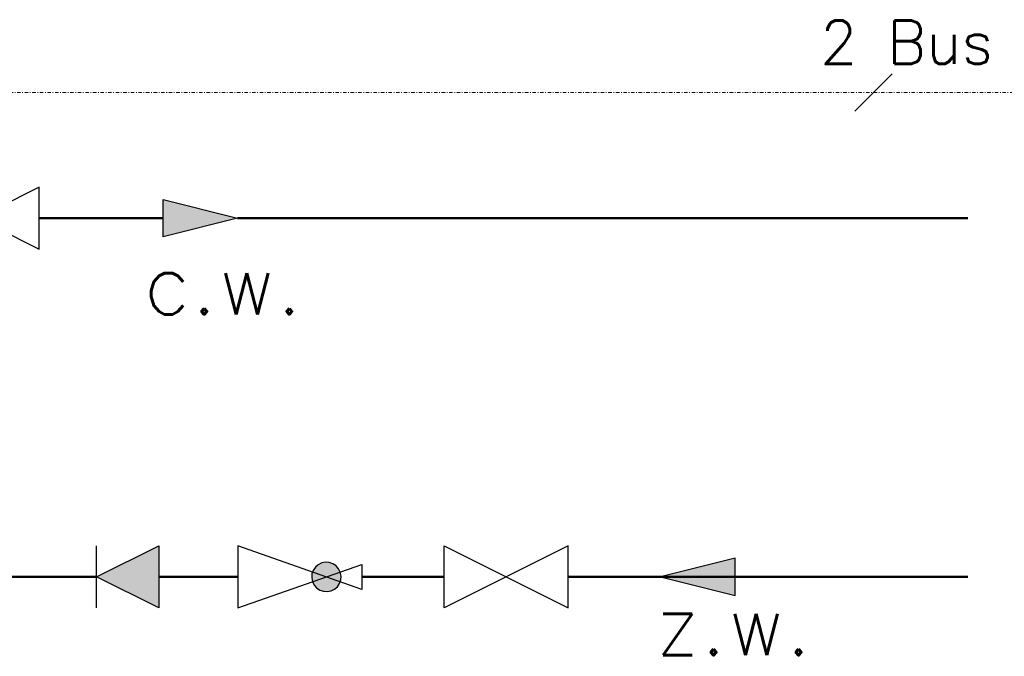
# Model space of a CAD drawing. Header units: millimetres. Extents: x -6697 to 21546, y -3389 to 18959.
# Tile 152 of 153: x 8692 to 8835, y 18342 to 18435. Entities that reach past the tile are written whole.
import ezdxf
from ezdxf.enums import TextEntityAlignment as Align

# ---------------------------------------------------------------- set-up
doc = ezdxf.new("R2010")
doc.units = ezdxf.units.MM
doc.linetypes.add('DASHDOT', pattern=[1, 0.5, -0.25, 0, -0.25])
for name, color, linetype, lineweight, true_color in [('2DR_PLS_sygn', 7, 'DASHDOT', 18, 0x00394c), ('2DR_SYM', 7, 'Continuous', 18, 0xa55252), ('2DS_PLS_CW', 20, 'Continuous', 50, 0xff3f00), ('2DS_PLS_zw', 120, 'Continuous', 50, 0x00ffbf)]:
    doc.layers.add(name, color=color, linetype=linetype, lineweight=lineweight, true_color=true_color)
doc.layers.add('JK-linie pomocnicze', color=40, linetype='Continuous', true_color=0xffbf00)
doc.styles.add('CP_ATTR', font='ROMANS.SHX')
doc.styles.add('CP_TXT', font='ROMANS.SHX')

# ---------------------------------------------------------------- blocks, each defined once
blk = doc.blocks.new('CPHS_814')
blk.add_line((-0.15, -0.15), (0.15, 0.15))
at = {"linetype": 'ByBlock', "style": 'CP_ATTR'}
for tag, height, flags, p in [('VAL', 0.35, 12, (0.3, 0.475)), ('NAME', 0.00005, 9, (-0.0149, 0.0007)), ('GROUP', 0.00005, 9, (-0.0149, 0.0007)), ('NUMBER', 0.00005, 9, (-0.0149, 0.0007)), ('PRODUCER', 0.00005, 9, (-0.0149, 0.0007)), ('ARTICLE', 0.00005, 9, (-0.0149, 0.0007)), ('PRODUCT-TYPE', 0.00005, 9, (-0.0149, 0.0007)), ('ORDER-NO', 0.00005, 9, (-0.0149, 0.0007)), ('CHARACTER', 0.00005, 9, (-0.0149, 0.0007)), ('DN', 0.00005, 9, (-0.0149, 0.0007)), ('PN', 0.00005, 9, (-0.0149, 0.0007)), ('TEMPERATURE', 0.00005, 9, (-0.0149, 0.0007)), ('FLOW', 0.00005, 9, (-0.0149, 0.0007)), ('POWER', 0.00005, 9, (-0.0149, 0.0007)), ('VOLTAGE', 0.00005, 9, (-0.0149, 0.0007)), ('WEIGHT', 0.00005, 9, (-0.0149, 0.0007)), ('OTHER', 0.00005, 9, (-0.0149, 0.0007))]:
    blk.add_attdef(tag, text='', height=height, dxfattribs=dict(at, flags=flags)).set_placement(p, align=Align.MIDDLE_LEFT)
blk = doc.blocks.new('CPHS_186')
blk.add_hatch(color=256).paths.add_polyline_path([(0.3, 0), (-0.3, -0.15), (-0.3, 0.15)])
for p, q in [((-0.3, 0.15), (0.3, 0)), ((-0.3, -0.15), (-0.3, 0.15)), ((0.3, 0), (-0.3, -0.15))]:
    blk.add_line(p, q)
at = {"linetype": 'ByBlock', "style": 'CP_ATTR', "flags": 9}
for tag, height, p in [('VAL', 0.025, (-0.094, 0.0344)), ('NAME', 0.00005, (-0.0919, -0.0183)), ('FLOW', 0.00005, (-0.0919, -0.0183)), ('CHARACTER', 0.00005, (-0.0919, -0.0184)), ('TEMPERATURE', 0.00005, (-0.0919, -0.0185)), ('NUMBER', 0.00005, (-0.0919, -0.0185)), ('PRODUCT-TYPE', 0.00005, (-0.0919, -0.0186)), ('ORDER-NO', 0.00005, (-0.0919, -0.0187)), ('OTHER', 0.00005, (-0.0918, -0.0183)), ('PN', 0.00005, (-0.0918, -0.0183)), ('PRODUCER', 0.00005, (-0.0917, -0.0183)), ('ARTICLE', 0.00005, (-0.0916, -0.0183)), ('VOLTAGE', 0.00005, (-0.0916, -0.0185)), ('GROUP', 0.00005, (-0.0915, -0.0185)), ('WEIGHT', 0.00005, (-0.0915, -0.0184)), ('POWER', 0.00005, (-0.0915, -0.0187)), ('DN', 0.00005, (-0.0914, -0.0186))]:
    blk.add_attdef(tag, text='', height=height, dxfattribs=at).set_placement(p, align=Align.MIDDLE_LEFT)
blk = doc.blocks.new('CPHS_001')
for p, q in [((-0.5, 0.25), (0.5, -0.25)), ((0.5, 0.25), (-0.5, -0.25)), ((-0.5, -0.25), (-0.5, 0.25)), ((0.5, -0.25), (0.5, 0.25))]:
    blk.add_line(p, q)
at = {"linetype": 'ByBlock', "style": 'CP_ATTR', "flags": 9}
for tag, p in [('NAME', (-0.0919, -0.0183)), ('FLOW', (-0.0919, -0.0183)), ('CHARACTER', (-0.0919, -0.0184)), ('TEMPERATURE', (-0.0919, -0.0185)), ('NUMBER', (-0.0919, -0.0185)), ('PRODUCT-TYPE', (-0.0919, -0.0186)), ('ORDER-NO', (-0.0919, -0.0187)), ('OTHER', (-0.0918, -0.0183)), ('PN', (-0.0918, -0.0183)), ('PRODUCER', (-0.0917, -0.0183)), ('ARTICLE', (-0.0916, -0.0183)), ('VOLTAGE', (-0.0916, -0.0185)), ('GROUP', (-0.0915, -0.0185)), ('WEIGHT', (-0.0915, -0.0184)), ('POWER', (-0.0915, -0.0187)), ('DN', (-0.0914, -0.0186))]:
    blk.add_attdef(tag, text='', height=0.00005, dxfattribs=at).set_placement(p, align=Align.MIDDLE_LEFT)
blk = doc.blocks.new('cphs_010a')
blk.add_hatch(color=256).paths.add_polyline_path([(-0.3202, 0.053), (-0.3303, 0.0237), (-0.3325, -0.0071), (-0.3267, -0.0375), (-0.3131, -0.0653), (-0.2929, -0.0886), (-0.2673, -0.1059), (-0.238, -0.1161), (-0.2072, -0.1182), (-0.1768, -0.1124), (-0.149, -0.0989), (-0.1257, -0.0786), (-0.1083, -0.053), (-0.0982, -0.0237), (-0.096, 0.0071), (-0.1019, 0.0375), (-0.1154, 0.0653), (-0.1357, 0.0886), (-0.1613, 0.1059), (-0.1905, 0.1161), (-0.2214, 0.1182), (-0.2517, 0.1124), (-0.2796, 0.0989), (-0.3029, 0.0786)])
for p, q in [((0.5, 0.25), (-0.5, -0.1)), ((0.5, -0.25), (0.5, 0.25)), ((-0.5, 0.1), (0.5, -0.25)), ((-0.5, -0.1), (-0.5, 0.1))]:
    blk.add_line(p, q)
blk.add_lwpolyline([(-0.3202, 0.053), (-0.3303, 0.0237), (-0.3325, -0.0071), (-0.3267, -0.0375), (-0.3131, -0.0653), (-0.2929, -0.0886), (-0.2673, -0.1059), (-0.238, -0.1161), (-0.2072, -0.1182), (-0.1768, -0.1124), (-0.149, -0.0989), (-0.1257, -0.0786), (-0.1083, -0.053), (-0.0982, -0.0237), (-0.096, 0.0071), (-0.1019, 0.0375), (-0.1154, 0.0653), (-0.1357, 0.0886), (-0.1613, 0.1059), (-0.1905, 0.1161), (-0.2214, 0.1182), (-0.2517, 0.1124), (-0.2796, 0.0989), (-0.3029, 0.0786)], close=True)
at = {"linetype": 'ByBlock', "style": 'CP_ATTR', "flags": 9}
for tag, p in [('NAME', (0.3939, -0.0041)), ('CHARACTER', (0.3939, -0.0043)), ('FLOW', (0.3939, -0.0042)), ('TEMPERATURE', (0.3939, -0.0043)), ('NUMBER', (0.3939, -0.0044)), ('PRODUCT-TYPE', (0.3939, -0.0044)), ('ORDER-NO', (0.3939, -0.0045)), ('OTHER', (0.3941, -0.0041)), ('PN', (0.3941, -0.0042)), ('PRODUCER', (0.3942, -0.0042)), ('ARTICLE', (0.3943, -0.0041)), ('WEIGHT', (0.3943, -0.0043)), ('VOLTAGE', (0.3943, -0.0044)), ('GROUP', (0.3943, -0.0043)), ('POWER', (0.3943, -0.0045)), ('DN', (0.3945, -0.0045))]:
    blk.add_attdef(tag, text='', height=0.00005, dxfattribs=at).set_placement(p, align=Align.MIDDLE_LEFT)
blk = doc.blocks.new('CPHS_063')
for p, q in [((-0.25, 0.25), (0.25, 0)), ((-0.25, -0.25), (-0.25, 0.25)), ((0.25, 0.25), (0.25, -0.25)), ((0.25, 0), (-0.25, -0.25))]:
    blk.add_line(p, q)
blk.add_solid([(-0.25, -0.25), (-0.25, 0.25), (0.25, 0)])
at = {"linetype": 'ByBlock', "style": 'CP_ATTR', "flags": 9}
for tag, p in [('NAME', (-0.0919, -0.0183)), ('FLOW', (-0.0919, -0.0183)), ('CHARACTER', (-0.0919, -0.0184)), ('TEMPERATURE', (-0.0919, -0.0185)), ('NUMBER', (-0.0919, -0.0185)), ('PRODUCT-TYPE', (-0.0919, -0.0186)), ('ORDER-NO', (-0.0919, -0.0187)), ('OTHER', (-0.0918, -0.0183)), ('PN', (-0.0918, -0.0183)), ('PRODUCER', (-0.0917, -0.0183)), ('ARTICLE', (-0.0916, -0.0183)), ('VOLTAGE', (-0.0916, -0.0185)), ('GROUP', (-0.0915, -0.0185)), ('WEIGHT', (-0.0915, -0.0184)), ('POWER', (-0.0915, -0.0187)), ('DN', (-0.0914, -0.0186))]:
    blk.add_attdef(tag, text='', height=0.00005, dxfattribs=at).set_placement(p, align=Align.MIDDLE_LEFT)

msp = doc.modelspace()

# ---------------------------------------------------------------- linework, layer by layer
at = {"layer": '2DR_PLS_sygn'}
msp.add_line((8557.83, 18423.93, 0), (9035.83, 18423.93), dxfattribs=at)
at = {"layer": '2DS_PLS_CW'}
for p, q in [((8695.22, 18405.7), (8713.22, 18405.7)), ((8724.02, 18405.7), (8830, 18405.7))]:
    msp.add_line(p, q, dxfattribs=at)
at = {"layer": '2DS_PLS_zw'}
for p, q in [((8689.48, 18353.63), (8703.57, 18353.63)), ((8712.57, 18353.63), (8724.05, 18353.63)), ((8754.02, 18353.63), (8742.05, 18353.63)), ((8772.02, 18353.63), (8830, 18353.63))]:
    msp.add_line(p, q, dxfattribs=at)

# ---------------------------------------------------------------- block references
at = {"layer": '2DR_SYM'}
ref = msp.add_blockref('CPHS_814', (8816.3, 18423.93), dxfattribs=dict(at, xscale=18, yscale=18, zscale=0.09000000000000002))
ref.add_attrib('VAL', '2 Bus', dxfattribs={"layer": '0', "linetype": 'ByBlock', "height": 6.3, "style": 'CP_ATTR', "flags": 12}).set_placement((8808.57, 18431.25), align=Align.MIDDLE_LEFT)
at = {"layer": 'JK-linie pomocnicze', "yscale": 18, "zscale": 0.09000000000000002}
for name, p, xscale in [('CPHS_001', (8686.22, 18405.7), 18), ('CPHS_186', (8718.62, 18405.7), 18), ('CPHS_001', (8763.02, 18353.63), -18), ('CPHS_186', (8790.82, 18353.63), -18)]:
    msp.add_blockref(name, p, dxfattribs=dict(at, xscale=xscale))
at = {"layer": 'JK-linie pomocnicze', "xscale": 18, "yscale": 18, "zscale": 18, "rotation": 180}
for name, p in [('CPHS_063', (8708.07, 18353.63)), ('cphs_010a', (8733.05, 18353.63))]:
    msp.add_blockref(name, p, dxfattribs=at)

# ---------------------------------------------------------------- texts
at = {"layer": 'JK-linie pomocnicze', "style": 'CP_TXT'}
for s, p in [('c.w.', (8710.32, 18391.74)), ('z.w.', (8784.62, 18342.27))]:
    msp.add_text(s, height=9, dxfattribs=at).set_placement(p)

doc.saveas('drawing.dxf')
